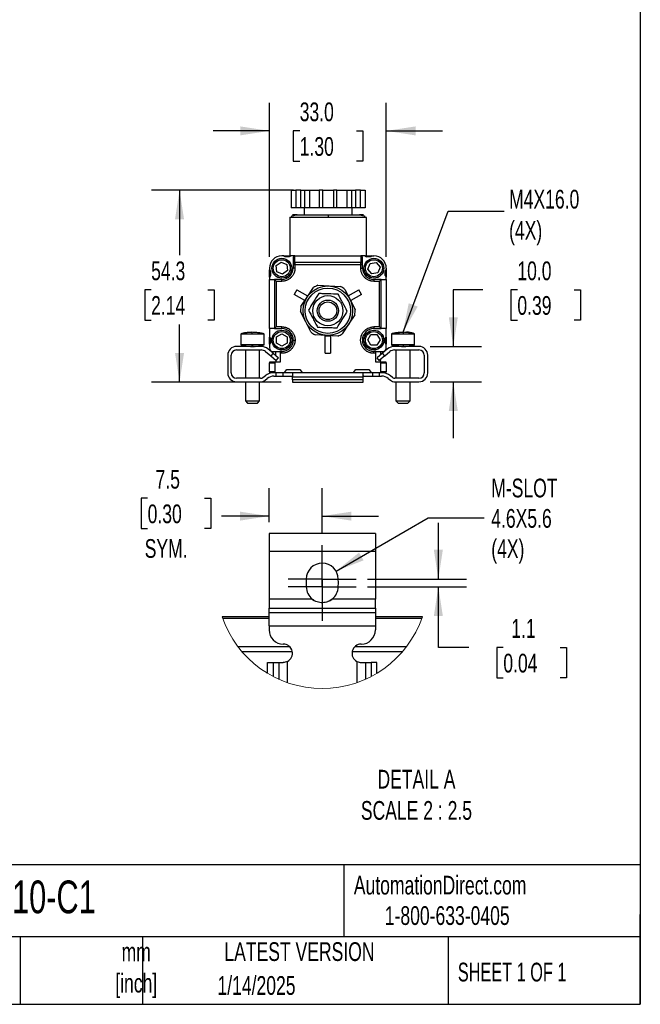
# Model space of a CAD drawing. Header units: millimetres. Extents: x 16 to 683, y 16 to 524.
# Tile 3 of 5: x 507 to 683, y 16 to 294. Entities that reach past the tile are written whole.
import ezdxf

# ---------------------------------------------------------------- set-up
doc = ezdxf.new("R2010")
doc.units = ezdxf.units.MM
doc.header["$LTSCALE"] = 2.5
doc.linetypes.add('CENTERX2', pattern=[20.32, 12.7, -2.54, 2.54, -2.54])
doc.layers.add('CENTER', color=40, linetype='CENTERX2')
doc.layers.add('DIMENSIONS', color=140, linetype='Continuous', lineweight=25)
doc.layers.add('TEXT', color=140, linetype='Continuous', lineweight=25)
doc.styles.add('SLDTEXTSTYLE0', font='TXT', dxfattribs={"width": 0.7})
doc.styles.add('SLDTEXTSTYLE1', font='TXT', dxfattribs={"width": 0.65})
doc.dimstyles.new('SLDDIMSTYLE0', dxfattribs={"dimtxt": 5.39502, "dimasz": 8.255, "dimexe": 0, "dimexo": 0.0625, "dimgap": 1.348755, "dimtad": 0, "dimtih": 1, "dimtoh": 1, "dimrnd": 1e-09, "dimzin": 12, "dimdsep": 46, "dimtxsty": 'SLDTEXTSTYLE0', "dimsah": 1, "dimcen": 0.09, "dimadec": 0, "dimazin": 3, "dimtfac": 1, "dimtofl": 0, "dimtmove": 0, "dimatfit": 3, "dimfxl": 0, "dimfrac": 2, "dimtolj": 1, "dimtzin": 12, "dimarcsym": 0})
doc.dimstyles.new('SLDDIMSTYLE3', dxfattribs={"dimtxt": 5.39502, "dimasz": 8.255, "dimexe": 0, "dimexo": 0.0625, "dimgap": 1.348755, "dimtad": 0, "dimtih": 1, "dimtoh": 1, "dimrnd": 1e-09, "dimzin": 4, "dimdsep": 46, "dimtxsty": 'SLDTEXTSTYLE0', "dimsah": 1, "dimcen": 0.09, "dimadec": 0, "dimazin": 1, "dimtfac": 1, "dimtmove": 0, "dimatfit": 0, "dimfxl": 0, "dimfrac": 2, "dimtolj": 1, "dimtzin": 12, "dimarcsym": 0})
doc.dimstyles.new('SLDDIMSTYLE4', dxfattribs={"dimtxt": 0.18, "dimasz": 8.255, "dimexe": 0, "dimexo": 0.0625, "dimgap": 0, "dimtad": 0, "dimtih": 1, "dimtoh": 1, "dimdec": 0, "dimrnd": 1e-09, "dimzin": 0, "dimdsep": 46, "dimtxsty": 'Standard', "dimsah": 1, "dimcen": 0.09, "dimadec": 0, "dimazin": 0, "dimtfac": 8.255, "dimtdec": 0, "dimtofl": 0, "dimtmove": 0, "dimatfit": 3, "dimfxl": 0, "dimfrac": 2, "dimtolj": 1, "dimtzin": 0, "dimarcsym": 0})
doc.dimstyles.new('SLDDIMSTYLE6', dxfattribs={"dimtxt": 5.39502, "dimasz": 8.255, "dimexe": 0, "dimexo": 0.0625, "dimgap": 1.348755, "dimtad": 0, "dimtih": 1, "dimtoh": 1, "dimlfac": 0.5, "dimrnd": 1e-09, "dimzin": 12, "dimdsep": 46, "dimtxsty": 'SLDTEXTSTYLE0', "dimsah": 1, "dimcen": 0.09, "dimadec": 0, "dimazin": 3, "dimtfac": 1, "dimtmove": 0, "dimatfit": 0, "dimfxl": 0, "dimfrac": 2, "dimtolj": 1, "dimtzin": 12, "dimarcsym": 0})
doc.dimstyles.new('SLDDIMSTYLE7', dxfattribs={"dimtxt": 5.39502, "dimasz": 8.255, "dimexe": 0, "dimexo": 0.0625, "dimgap": 1.348755, "dimtad": 0, "dimtih": 1, "dimtoh": 1, "dimlfac": 0.5, "dimrnd": 1e-09, "dimzin": 12, "dimdsep": 46, "dimtxsty": 'SLDTEXTSTYLE0', "dimsah": 1, "dimcen": 0, "dimadec": 0, "dimazin": 3, "dimtfac": 1, "dimtofl": 0, "dimtmove": 0, "dimatfit": 3, "dimfxl": 0, "dimfrac": 2, "dimtolj": 1, "dimtzin": 12, "dimarcsym": 0})

# ---------------------------------------------------------------- blocks, each defined once
blk = doc.blocks.new('_D_5')
at = {"layer": 'DIMENSIONS'}
for p, q in [((638.18, 217.72), (629.82, 217.72)), ((629.82, 217.72), (629.82, 201.74)), ((647.91, 217.72), (646.1, 217.72)), ((646.1, 217.72), (646.1, 209.14)), ((663.94, 217.72), (665.75, 217.72)), ((665.75, 217.72), (665.75, 209.14)), ((646.1, 209.14), (647.91, 209.14)), ((665.75, 209.14), (663.94, 209.14)), ((623.3, 201.74), (637.76, 201.74)), ((623.3, 191.74), (637.76, 191.74)), ((629.82, 191.74), (629.82, 175.87))]:
    blk.add_line(p, q, dxfattribs=at)
for points in [[(629.82, 201.74), (631.09, 210), (628.55, 210)], [(629.82, 191.74), (628.55, 183.49), (631.09, 183.49)]]:
    blk.add_solid(points, dxfattribs=at)
at = {"layer": 'DIMENSIONS', "char_height": 5.292, "attachment_point": 1, "style": 'SLDTEXTSTYLE0'}
for s, insert in [('10.0', (647.91, 225.75)), ('0.39', (647.91, 215.97))]:
    blk.add_mtext(s, dxfattribs=dict(at, insert=insert))
blk = doc.blocks.new('_D_6')
at = {"layer": 'DIMENSIONS'}
for p, q in [((577.9, 227.02), (577.9, 270.58)), ((610.9, 227.02), (610.9, 270.58)), ((577.9, 262.64), (562.03, 262.64)), ((586.45, 262.64), (584.63, 262.64)), ((584.63, 262.64), (584.63, 254.07)), ((602.48, 262.64), (604.29, 262.64)), ((604.29, 262.64), (604.29, 254.07)), ((610.9, 262.64), (626.78, 262.64)), ((584.63, 254.07), (586.45, 254.07)), ((604.29, 254.07), (602.48, 254.07))]:
    blk.add_line(p, q, dxfattribs=at)
for points in [[(577.9, 262.64), (569.65, 263.91), (569.65, 261.37)], [(610.9, 262.64), (619.16, 261.37), (619.16, 263.91)]]:
    blk.add_solid(points, dxfattribs=at)
at = {"layer": 'DIMENSIONS', "char_height": 5.292, "attachment_point": 1, "style": 'SLDTEXTSTYLE0'}
for s, insert in [('33.0', (586.45, 270.67)), ('1.30', (586.45, 260.89))]:
    blk.add_mtext(s, dxfattribs=dict(at, insert=insert))
blk = doc.blocks.new('_D_7')
at = {"layer": 'DIMENSIONS'}
for p, q in [((584.69, 245.94), (544.58, 245.94)), ((552.52, 245.94), (552.52, 227.5)), ((544.5, 217.72), (542.69, 217.72)), ((542.69, 217.72), (542.69, 209.14)), ((560.53, 217.72), (562.34, 217.72)), ((562.34, 217.72), (562.34, 209.14)), ((542.69, 209.14), (544.5, 209.14)), ((562.34, 209.14), (560.53, 209.14)), ((552.52, 191.67), (552.52, 207.94)), ((581.2, 191.67), (544.58, 191.67))]:
    blk.add_line(p, q, dxfattribs=at)
for points in [[(552.52, 245.94), (551.25, 237.69), (553.79, 237.69)], [(552.52, 191.67), (553.79, 199.93), (551.25, 199.93)]]:
    blk.add_solid(points, dxfattribs=at)
at = {"layer": 'DIMENSIONS', "char_height": 5.292, "attachment_point": 1, "style": 'SLDTEXTSTYLE0'}
for s, insert in [('54.3', (544.5, 225.75)), ('2.14', (544.5, 215.97))]:
    blk.add_mtext(s, dxfattribs=dict(at, insert=insert))
blk = doc.blocks.new('_D_17')
at = {"layer": 'DIMENSIONS'}
for p, q in [((625.6, 136.03), (625.6, 151.91)), ((605.57, 136.03), (633.54, 136.03)), ((605.57, 133.83), (633.54, 133.83)), ((625.6, 116.68), (625.6, 133.83)), ((634.22, 116.68), (625.6, 116.68)), ((643.95, 116.68), (642.14, 116.68)), ((642.14, 116.68), (642.14, 108.1)), ((659.98, 116.68), (661.79, 116.68)), ((661.79, 116.68), (661.79, 108.1)), ((642.14, 108.1), (643.95, 108.1)), ((661.79, 108.1), (659.98, 108.1))]:
    blk.add_line(p, q, dxfattribs=at)
for points in [[(625.6, 136.03), (626.87, 144.29), (624.33, 144.29)], [(625.6, 133.83), (624.33, 125.58), (626.87, 125.58)]]:
    blk.add_solid(points, dxfattribs=at)
at = {"layer": 'DIMENSIONS', "char_height": 5.292, "attachment_point": 1, "style": 'SLDTEXTSTYLE0'}
for s, insert in [('1.1', (646.19, 124.7)), ('0.04', (643.95, 114.92))]:
    blk.add_mtext(s, dxfattribs=dict(at, insert=insert))
blk = doc.blocks.new('_D_18')
at = {"layer": 'DIMENSIONS'}
for p, q in [((596.71, 138.28), (622.68, 153.28)), ((622.68, 153.28), (638.56, 153.28))]:
    blk.add_line(p, q, dxfattribs=at)
blk.add_solid([(596.71, 138.28), (604.49, 141.31), (603.22, 143.51)], dxfattribs=at)
at = {"layer": 'DIMENSIONS', "char_height": 5.292, "attachment_point": 1, "style": 'SLDTEXTSTYLE0'}
for s, insert in [('M-SLOT', (640.54, 164.39)), ('4.6X5.6', (640.54, 155.81)), ('(4X)', (640.54, 147.24))]:
    blk.add_mtext(s, dxfattribs=dict(at, insert=insert))
blk = doc.blocks.new('_D_19')
at = {"layer": 'DIMENSIONS'}
for p, q in [((577.81, 152.11), (577.81, 161.73)), ((592.81, 148.79), (592.81, 161.73)), ((543.51, 158.84), (541.69, 158.84)), ((541.69, 158.84), (541.69, 150.27)), ((559.54, 158.84), (561.35, 158.84)), ((561.35, 158.84), (561.35, 150.27)), ((577.81, 153.8), (564.37, 153.8)), ((592.81, 153.8), (608.69, 153.8)), ((541.69, 150.27), (543.51, 150.27)), ((561.35, 150.27), (559.54, 150.27))]:
    blk.add_line(p, q, dxfattribs=at)
for points in [[(577.81, 153.8), (569.56, 155.07), (569.56, 152.53)], [(592.81, 153.8), (601.07, 152.53), (601.07, 155.07)]]:
    blk.add_solid(points, dxfattribs=at)
at = {"layer": 'DIMENSIONS', "char_height": 5.292, "attachment_point": 1, "style": 'SLDTEXTSTYLE0'}
for s, insert in [('7.5', (545.75, 166.87)), ('0.30', (543.51, 157.09)), ('SYM.', (542.68, 147.31))]:
    blk.add_mtext(s, dxfattribs=dict(at, insert=insert))
blk = doc.blocks.new('SW_CENTERMARKSYMBOL_8')
at = {"layer": 'CENTER', "color": 0}
for p, q in [((0, 5.08), (0, 9.58)), ((0, 0), (0, 5.08)), ((-5.08, 0), (-9.58, 0)), ((0, 0), (-5.08, 0)), ((0, 0), (0, -5.08)), ((0, 0), (5.08, 0)), ((5.08, 0), (9.58, 0)), ((0, -5.08), (0, -9.58))]:
    blk.add_line(p, q, dxfattribs=at)
blk = doc.blocks.new('SW_CENTERMARKSYMBOL_9')
at = {"layer": 'CENTER', "color": 0}
for p, q in [((0, 5.08), (0, 9.58)), ((0, 0), (0, 5.08)), ((-5.08, 0), (-9.58, 0)), ((0, 0), (-5.08, 0)), ((0, 0), (0, -5.08)), ((0, 0), (5.08, 0)), ((5.08, 0), (9.58, 0)), ((0, -5.08), (0, -9.58))]:
    blk.add_line(p, q, dxfattribs=at)

msp = doc.modelspace()

# ---------------------------------------------------------------- linework, layer by layer
for p, q in [((583.997, 245.94), (583.997, 240.94)), ((583.997, 245.94), (585.368, 245.94)), ((585.368, 245.94), (585.368, 240.94)), ((586.734, 245.94), (585.368, 245.94)), ((586.734, 240.94), (586.734, 245.94)), ((586.734, 245.94), (587.868, 245.94)), ((587.868, 240.94), (587.868, 245.94)), ((587.868, 245.94), (589.24, 245.94)), ((589.24, 245.94), (589.24, 240.94)), ((589.24, 245.94), (591.982, 245.94)), ((591.982, 245.94), (591.982, 240.94)), ((592.982, 245.94), (591.982, 245.94)), ((592.982, 240.94), (592.982, 245.94)), ((592.982, 245.94), (595.982, 245.94)), ((595.982, 245.94), (595.982, 240.94)), ((596.982, 245.94), (595.982, 245.94)), ((596.982, 240.94), (596.982, 245.94)), ((596.982, 245.94), (599.724, 245.94)), ((599.724, 245.94), (599.724, 240.94)), ((599.724, 245.94), (601.095, 245.94)), ((601.095, 245.94), (601.095, 240.94)), ((601.095, 245.94), (602.229, 245.94)), ((602.229, 245.94), (602.229, 240.94)), ((603.595, 245.94), (602.229, 245.94)), ((603.595, 240.94), (603.595, 245.94)), ((603.595, 245.94), (604.967, 245.94)), ((604.967, 245.94), (604.967, 240.94)), ((585.368, 240.94), (583.997, 240.94)), ((586.734, 240.94), (585.368, 240.94)), ((587.868, 240.94), (586.734, 240.94)), ((587.682, 240.94), (587.682, 238.94)), ((589.24, 240.94), (587.868, 240.94)), ((591.982, 240.94), (589.24, 240.94)), ((592.982, 240.94), (591.982, 240.94)), ((595.982, 240.94), (592.982, 240.94)), ((596.982, 240.94), (595.982, 240.94)), ((599.724, 240.94), (596.982, 240.94)), ((601.095, 240.94), (599.724, 240.94)), ((602.229, 240.94), (601.095, 240.94)), ((601.282, 238.94), (601.282, 240.94)), ((603.595, 240.94), (602.229, 240.94)), ((604.967, 240.94), (603.595, 240.94)), ((583.734, 238.22), (583.632, 238.14)), ((583.632, 238.14), (583.632, 227.34)), ((594.482, 238.14), (583.632, 238.14)), ((605.332, 238.14), (594.482, 238.14)), ((605.332, 238.14), (605.241, 238.212)), ((605.332, 227.34), (605.332, 238.14)), ((579.794, 224.571), (581.192, 225.593)), ((581.192, 225.593), (582.777, 224.894)), ((581.902, 227.34), (581.402, 227.34)), ((582.302, 227.04), (581.902, 227.34)), ((581.902, 227.34), (583.902, 227.34)), ((583.563, 227.086), (582.24, 227.086)), ((583.502, 227.04), (582.302, 227.04)), ((583.902, 227.34), (583.502, 227.04)), ((585.102, 227.34), (583.902, 227.34)), ((584.602, 226.833), (584.602, 224.93)), ((585.102, 225.424), (585.102, 227.34)), ((585.102, 227.34), (603.702, 227.34)), ((585.102, 225.424), (585.102, 224.832)), ((603.702, 225.424), (585.102, 225.424)), ((603.702, 227.34), (603.702, 225.424)), ((604.902, 227.34), (603.702, 227.34)), ((603.702, 224.832), (603.702, 225.424)), ((604.202, 224.93), (604.202, 226.833)), ((604.902, 227.34), (605.302, 227.04)), ((604.902, 227.34), (606.902, 227.34)), ((606.563, 227.086), (605.24, 227.086)), ((606.502, 227.04), (605.302, 227.04)), ((606.341, 225.21), (608.052, 225.482)), ((606.902, 227.34), (606.502, 227.04)), ((606.902, 227.34), (607.402, 227.34)), ((608.052, 225.482), (609.142, 224.136)), ((577.902, 223.84), (577.902, 223.34)), ((577.902, 223.34), (578.202, 222.94)), ((577.902, 221.34), (577.902, 223.34)), ((578.156, 223.001), (578.156, 221.679)), ((578.202, 222.94), (578.202, 221.74)), ((579.981, 222.849), (579.794, 224.571)), ((581.566, 222.149), (579.981, 222.849)), ((582.963, 223.172), (581.566, 222.149)), ((582.777, 224.894), (582.963, 223.172)), ((584.602, 224.832), (584.602, 223.84)), ((585.102, 224.832), (584.602, 224.832)), ((585.102, 223.84), (584.602, 223.84)), ((585.102, 224.832), (585.102, 223.84)), ((603.702, 224.832), (585.102, 224.832)), ((603.702, 223.84), (603.702, 224.832)), ((604.202, 224.832), (603.702, 224.832)), ((603.702, 223.84), (604.202, 223.84)), ((604.202, 223.84), (604.202, 224.832)), ((605.721, 223.593), (606.341, 225.21)), ((606.812, 222.247), (605.721, 223.593)), ((609.142, 224.136), (608.522, 222.519)), ((610.602, 222.94), (610.902, 223.34)), ((610.602, 221.74), (610.602, 222.94)), ((610.648, 221.679), (610.648, 223.001)), ((610.902, 223.84), (610.902, 223.34)), ((610.902, 223.34), (610.902, 221.34)), ((578.202, 221.74), (577.902, 221.34)), ((577.902, 221.34), (577.902, 220.64)), ((577.902, 206.779), (577.902, 220.64)), ((577.902, 220.64), (579.339, 220.64)), ((581.402, 220.64), (579.339, 220.64)), ((579.347, 220.636), (579.843, 220.14)), ((579.347, 220.636), (579.347, 206.783)), ((579.843, 220.14), (579.843, 207.279)), ((579.843, 220.14), (581.402, 220.14)), ((581.402, 220.14), (581.402, 220.64)), ((608.522, 222.519), (606.812, 222.247)), ((607.402, 220.64), (607.402, 220.14)), ((609.464, 220.64), (607.402, 220.64)), ((607.402, 220.14), (608.96, 220.14)), ((608.96, 220.14), (609.456, 220.636)), ((608.96, 207.279), (608.96, 220.14)), ((609.456, 206.783), (609.456, 220.636)), ((609.464, 220.64), (610.902, 220.64)), ((610.602, 221.74), (610.902, 221.34)), ((610.902, 220.64), (610.902, 221.34)), ((610.902, 220.64), (610.902, 206.779)), ((585.683, 217.74), (584.933, 216.441)), ((585.683, 217.74), (588.628, 216.039)), ((588.554, 215.688), (590.318, 218.368)), ((591.608, 219.015), (594.81, 218.828)), ((594.81, 218.828), (598.013, 218.641)), ((599.219, 217.847), (600.658, 214.98)), ((600.175, 216.039), (603.12, 217.74)), ((603.87, 216.441), (603.12, 217.74)), ((587.878, 214.74), (584.933, 216.441)), ((586.791, 213.008), (588.554, 215.688)), ((588.628, 216.039), (587.878, 214.74)), ((600.925, 214.74), (600.175, 216.039)), ((600.658, 214.98), (602.097, 212.113)), ((603.87, 216.441), (600.925, 214.74)), ((588.145, 208.7), (586.707, 211.567)), ((589.584, 205.833), (588.145, 208.7)), ((602.013, 210.672), (600.249, 207.992)), ((579.339, 206.779), (577.902, 206.779)), ((577.902, 206.779), (577.902, 204.34)), ((579.339, 206.779), (581.402, 206.779)), ((579.843, 207.279), (579.347, 206.783)), ((581.402, 207.279), (579.843, 207.279)), ((581.402, 206.779), (581.402, 207.279)), ((600.249, 207.992), (598.486, 205.312)), ((608.96, 207.279), (607.402, 207.279)), ((607.402, 207.279), (607.402, 206.779)), ((607.402, 206.779), (609.464, 206.779)), ((609.456, 206.783), (608.96, 207.279)), ((610.902, 206.779), (609.464, 206.779)), ((610.902, 204.34), (610.902, 206.779)), ((569.871, 205.24), (569.871, 202.24)), ((569.873, 205.24), (569.871, 205.24)), ((572.897, 205.24), (569.873, 205.24)), ((576.352, 205.24), (572.897, 205.24)), ((576.371, 205.24), (576.323, 205.278)), ((576.371, 205.24), (576.346, 205.261)), ((576.371, 205.24), (576.352, 205.24)), ((576.371, 202.24), (576.371, 205.24)), ((577.902, 204.34), (578.202, 203.94)), ((577.902, 202.34), (577.902, 204.34)), ((578.156, 204.001), (578.156, 202.679)), ((578.202, 203.94), (578.202, 202.74)), ((579.881, 204.438), (581.381, 205.306)), ((579.883, 202.706), (579.881, 204.438)), ((581.381, 205.306), (582.881, 204.441)), ((582.881, 204.441), (582.883, 202.709)), ((593.993, 204.852), (590.791, 205.039)), ((593.652, 199.84), (593.652, 204.741)), ((593.652, 204.741), (595.152, 204.741)), ((597.195, 204.665), (593.993, 204.852)), ((595.152, 204.741), (595.152, 199.84)), ((605.67, 203.579), (606.536, 205.079)), ((606.536, 202.079), (605.67, 203.579)), ((606.536, 205.079), (608.268, 205.079)), ((608.268, 205.079), (609.134, 203.579)), ((609.134, 203.579), (608.268, 202.079)), ((610.602, 203.94), (610.902, 204.34)), ((610.602, 202.74), (610.602, 203.94)), ((610.648, 202.679), (610.648, 204.001)), ((610.902, 204.34), (610.902, 202.34)), ((612.371, 205.24), (612.371, 202.24)), ((615.621, 205.24), (612.371, 205.24)), ((618.871, 205.24), (615.621, 205.24)), ((617.172, 205.74), (616.577, 205.74)), ((618.871, 202.24), (618.871, 205.24)), ((575.53, 201.74), (568.621, 201.74)), ((568.621, 200.74), (575.53, 200.74)), ((569.873, 202.24), (569.871, 202.24)), ((572.897, 202.24), (569.873, 202.24)), ((571.121, 200.74), (571.121, 192.74)), ((576.352, 202.24), (572.897, 202.24)), ((573.121, 201.74), (573.586, 201.76)), ((575.121, 192.74), (575.121, 200.74)), ((576.323, 202.202), (576.371, 202.24)), ((576.371, 202.24), (576.352, 202.24)), ((578.92, 199.812), (577.458, 201.038)), ((578.202, 202.74), (577.902, 202.34)), ((577.902, 202.34), (577.902, 201.34)), ((578.902, 200.34), (580.902, 200.34)), ((579.682, 199.172), (579.682, 200.34)), ((581.384, 201.842), (579.883, 202.706)), ((580.902, 200.34), (580.902, 200.301)), ((580.902, 200.301), (580.902, 199.801)), ((581.402, 200.301), (580.902, 200.301)), ((582.883, 202.709), (581.384, 201.842)), ((581.402, 199.801), (581.402, 200.301)), ((608.268, 202.079), (606.536, 202.079)), ((607.402, 199.801), (607.402, 200.301)), ((607.902, 200.301), (607.402, 200.301)), ((607.902, 200.34), (609.902, 200.34)), ((607.902, 200.301), (607.902, 200.34)), ((607.902, 199.801), (607.902, 200.301)), ((609.282, 200.34), (609.282, 199.357)), ((611.285, 201.038), (609.823, 199.812)), ((610.902, 202.34), (610.602, 202.74)), ((610.902, 201.34), (610.902, 202.34)), ((615.621, 202.24), (612.371, 202.24)), ((620.121, 201.74), (613.213, 201.74)), ((613.213, 200.74), (620.121, 200.74)), ((613.621, 200.74), (613.621, 192.74)), ((618.871, 202.24), (615.621, 202.24)), ((617.621, 192.74), (617.621, 200.74)), ((566.121, 199.24), (566.121, 194.24)), ((567.121, 194.24), (567.121, 199.24)), ((576.815, 200.272), (578.277, 199.046)), ((578.92, 199.812), (578.277, 199.046)), ((578.277, 199.046), (579.809, 197.76)), ((578.92, 199.812), (580.452, 198.526)), ((579.682, 197.84), (579.682, 197.867)), ((579.809, 197.76), (580.452, 198.526)), ((580.902, 199.801), (580.902, 197.34)), ((581.402, 199.801), (580.902, 199.801)), ((593.652, 199.84), (595.152, 199.84)), ((607.902, 199.801), (607.402, 199.801)), ((607.902, 197.34), (607.902, 199.801)), ((609.823, 199.812), (608.291, 198.526)), ((608.934, 197.76), (608.291, 198.526)), ((610.466, 199.046), (608.934, 197.76)), ((609.282, 198.052), (609.282, 197.84)), ((610.466, 199.046), (609.823, 199.812)), ((610.466, 199.046), (611.928, 200.272)), ((621.621, 199.24), (621.621, 194.24)), ((622.621, 194.24), (622.621, 199.24)), ((577.902, 197.14), (579.402, 197.14)), ((577.902, 194.54), (577.902, 197.14)), ((579.603, 197.34), (578.102, 197.34)), ((579.402, 197.14), (579.402, 194.54)), ((580.902, 197.34), (579.603, 197.34)), ((582.152, 194.34), (582.827, 195.24)), ((582.827, 195.24), (586.477, 195.24)), ((586.477, 195.24), (587.152, 194.34)), ((601.652, 194.34), (602.327, 195.24)), ((602.327, 195.24), (605.977, 195.24)), ((605.977, 195.24), (606.652, 194.34)), ((609.2, 197.34), (607.902, 197.34)), ((610.702, 197.34), (609.2, 197.34)), ((609.402, 194.54), (609.402, 197.14)), ((609.402, 197.14), (610.902, 197.14)), ((610.902, 197.14), (610.902, 194.54)), ((575.42, 192.74), (568.621, 192.74)), ((576.045, 192.959), (576.675, 193.464)), ((576.669, 192.178), (577.3, 192.683)), ((579.402, 194.54), (577.902, 194.54)), ((578.102, 194.34), (579.603, 194.34)), ((579.174, 193.34), (579.771, 193.34)), ((579.603, 194.34), (582.152, 194.34)), ((579.771, 193.34), (579.771, 194.34)), ((579.771, 193.34), (581.771, 193.34)), ((581.771, 193.34), (581.771, 194.34)), ((581.771, 193.34), (584.225, 193.34)), ((582.152, 194.34), (584.058, 194.34)), ((584.058, 194.34), (587.152, 194.34)), ((584.371, 194.218), (584.371, 193.169)), ((584.371, 192.283), (584.371, 193.169)), ((584.371, 193.169), (604.371, 193.169)), ((584.371, 192.283), (584.371, 191.673)), ((604.371, 192.283), (584.371, 192.283)), ((587.152, 194.34), (601.652, 194.34)), ((601.652, 194.34), (604.685, 194.34)), ((604.371, 193.169), (604.371, 194.218)), ((604.371, 192.283), (604.371, 193.169)), ((604.371, 191.673), (604.371, 192.283)), ((604.518, 193.34), (606.971, 193.34)), ((604.685, 194.34), (606.652, 194.34)), ((606.652, 194.34), (609.2, 194.34)), ((606.971, 194.34), (606.971, 193.34)), ((606.971, 193.34), (608.971, 193.34)), ((608.971, 193.34), (608.971, 194.34)), ((608.971, 193.34), (609.569, 193.34)), ((609.2, 194.34), (610.702, 194.34)), ((610.902, 194.54), (609.402, 194.54)), ((611.443, 192.683), (612.074, 192.178)), ((612.698, 192.959), (612.068, 193.464)), ((620.121, 192.74), (613.323, 192.74)), ((568.621, 191.74), (575.42, 191.74)), ((571.121, 191.74), (571.121, 186.34)), ((575.121, 186.34), (575.121, 191.74)), ((584.371, 191.673), (604.371, 191.673)), ((613.323, 191.74), (620.121, 191.74)), ((613.621, 191.74), (613.621, 186.34)), ((617.621, 186.34), (617.621, 191.74)), ((571.121, 186.34), (571.721, 185.74)), ((571.121, 186.34), (572.983, 186.34)), ((571.721, 185.74), (573.025, 185.74)), ((572.983, 186.34), (575.121, 186.34)), ((573.025, 185.74), (574.521, 185.74)), ((574.521, 185.74), (575.121, 186.34)), ((613.621, 186.34), (614.221, 185.74)), ((613.621, 186.34), (615.621, 186.34)), ((614.221, 185.74), (615.621, 185.74)), ((615.621, 186.34), (617.621, 186.34)), ((615.621, 185.74), (617.021, 185.74)), ((617.021, 185.74), (617.621, 186.34)), ((607.812, 148.934), (577.812, 148.934)), ((577.812, 148.934), (577.812, 143.934)), ((607.812, 148.934), (607.812, 143.934)), ((577.812, 143.934), (607.812, 143.934)), ((577.812, 143.934), (577.812, 130.337)), ((607.812, 143.934), (607.812, 130.337)), ((588.312, 136.034), (588.312, 135.695)), ((588.312, 134.174), (588.312, 133.834)), ((597.312, 135.695), (597.312, 136.034)), ((597.312, 133.834), (597.312, 134.174)), ((589.98, 130.337), (577.812, 130.337)), ((577.812, 130.337), (577.812, 127.839)), ((590.566, 129.914), (589.766, 130.381)), ((607.812, 130.337), (595.644, 130.337)), ((607.812, 127.839), (607.812, 130.337)), ((577.812, 125.374), (564.536, 125.374)), ((577.812, 127.839), (607.812, 127.839)), ((577.812, 126.578), (577.812, 127.839)), ((577.812, 126.578), (607.812, 126.578)), ((577.812, 122.83), (577.812, 126.578)), ((607.812, 127.839), (607.812, 126.578)), ((607.812, 126.578), (607.812, 122.83)), ((621.088, 125.374), (607.812, 125.374)), ((564.675, 124.974), (577.812, 124.974)), ((577.812, 122.83), (607.812, 122.83)), ((577.812, 122.83), (577.812, 121.634)), ((607.812, 124.974), (620.949, 124.974)), ((607.812, 122.83), (607.812, 121.634)), ((583.649, 116.874), (569.048, 116.874)), ((616.576, 116.874), (601.975, 116.874)), ((570.137, 115.524), (584.366, 115.524)), ((601.259, 115.524), (615.487, 115.524)), ((577.385, 109.382), (577.385, 112.434)), ((577.385, 112.434), (578.97, 112.434)), ((578.97, 112.434), (578.97, 108.489)), ((578.97, 112.434), (580.635, 112.434)), ((580.635, 107.683), (580.635, 112.434)), ((580.635, 112.434), (581.812, 112.434)), ((583.012, 106.74), (583.012, 112.728)), ((602.612, 112.728), (602.612, 106.74)), ((603.812, 112.434), (604.99, 112.434)), ((604.99, 112.434), (604.99, 107.683)), ((604.99, 112.434), (606.654, 112.434)), ((606.654, 112.434), (606.654, 108.489)), ((608.239, 112.434), (606.654, 112.434)), ((608.239, 109.382), (608.239, 112.434))]:
    msp.add_line(p, q)
for centre, radius in [((581.402, 223.84), 2.8), ((581.402, 223.84), 2.4), ((607.402, 223.84), 2.8), ((607.402, 223.84), 2.4), ((594.402, 211.84), 7), ((594.402, 211.84), 6.4), ((594.402, 211.84), 4.25), ((594.402, 211.84), 3), ((594.402, 211.84), 2.5), ((581.402, 203.54), 2.8), ((581.402, 203.54), 2.4), ((607.402, 203.54), 2.8), ((607.402, 203.54), 2.4)]:
    msp.add_circle(centre, radius)
for centre, radius, start, end in [((581.402, 223.84), 3.5, 90, 180), ((585.098, 224.927), 0.497, 89.61024, 179.60486), ((603.705, 224.927), 0.497, 0.39514, 90.38976), ((607.402, 223.84), 3.5, 360, 90), ((581.402, 223.84), 3.2, 270, 360), ((607.402, 223.84), 3.2, 180, 270), ((594.402, 211.84), 7.7, 111.27246, 122.03251), ((594.402, 211.84), 7.7, 51.27246, 62.03251), ((594.402, 211.84), 7.7, 171.27246, 182.03251), ((594.402, 211.84), 7.7, 351.27246, 2.03251), ((581.402, 203.54), 3.239, 360, 90), ((607.402, 203.54), 3.239, 90, 270), ((581.402, 203.54), 3.239, 270, 360), ((594.402, 211.84), 7.7, 231.27246, 242.03251), ((594.402, 211.84), 7.7, 291.27246, 302.03251), ((568.621, 199.24), 2.5, 90, 180), ((568.621, 199.24), 1.5, 90, 180), ((575.53, 198.74), 3, 50, 90), ((575.53, 198.74), 2, 50, 90), ((578.902, 201.34), 1, 180, 270), ((609.902, 201.34), 1, 270, 360), ((613.213, 198.74), 3, 90, 130), ((613.213, 198.74), 2, 90, 130), ((620.121, 199.24), 2.5, 360, 90), ((620.121, 199.24), 1.5, 0, 90), ((581.682, 197.84), 2, 180, 194.47672), ((607.282, 197.84), 2, 345.4811, 0), ((578.102, 197.14), 0.2, 90, 180), ((610.702, 197.14), 0.2, 0, 90), ((568.621, 194.24), 2.5, 180, 270), ((568.621, 194.24), 1.5, 180, 270), ((575.42, 193.74), 1, 270, 308.65981), ((575.42, 193.74), 2, 270, 308.65981), ((579.174, 190.34), 4, 90, 128.65981), ((579.174, 190.34), 3, 90, 128.65981), ((578.102, 194.54), 0.2, 180, 270), ((609.569, 190.34), 4, 51.34019, 90), ((609.569, 190.34), 3, 51.34019, 90), ((610.702, 194.54), 0.2, 270, 360), ((613.323, 193.74), 2, 231.34019, 270), ((613.323, 193.74), 1, 231.34019, 270), ((620.121, 194.24), 1.5, 270, 360), ((620.121, 194.24), 2.5, 270, 0), ((592.812, 136.034), 4.5, 0.00005, 179.99995), ((592.812, 134.934), 4.564, 170.40579, 189.59421), ((592.812, 133.834), 4.5, 179.99991, 230.99509), ((592.812, 133.834), 4.5, 309.00705, 359.99954), ((592.812, 134.934), 4.564, 350.40579, 9.59421), ((581.812, 121.634), 4, 180.00036, 269.99974), ((603.812, 121.634), 4, 270.00026, 359.99964), ((581.812, 115.034), 2.6, 297.49592, 89.99988), ((603.812, 115.034), 2.6, 90.00012, 242.50408)]:
    msp.add_arc(centre, radius, start, end)
at = {"color": 7, "linetype": 'Continuous', "lineweight": 18}
msp.add_arc((592.812, 134.934), 29.848, 198.68113, 341.31887, dxfattribs=at)
for centre, major_axis, ratio, start_param, end_param in [((585.102, 226.833), (0, -0.507), 0.9863939, 3.1415927, 4.712389), ((603.702, 226.833), (0, 0.507), 0.9863939, 4.712389, 6.2831853), ((579.339, 220.14), (0, 0.5), 0.125, 6.1588303, 6.2831853), ((609.464, 220.14), (0, 0.5), 0.125, 0, 0.124355), ((579.339, 207.279), (0, 0.5), 0.125, 3.1415927, 3.2659476), ((609.464, 207.279), (0, 0.5), 0.125, 3.0172377, 3.1415927), ((579.603, 197.14), (-0.202, 0), 0.9922779, 4.712389, 6.2831853), ((609.2, 197.14), (-0.202, 0), 0.9922779, 3.1415927, 4.712389), ((579.603, 194.54), (0.202, 0), 0.9922779, 3.1415927, 4.712389), ((609.2, 194.54), (-0.202, 0), 0.9922779, 1.5707963, 3.1415927)]:
    msp.add_ellipse(centre, major_axis=major_axis, ratio=ratio, start_param=start_param, end_param=end_param)
for points, knots in [([(585.373, 238.901), (585.377, 238.899), (585.382, 238.896), (585.382, 238.889), (585.378, 238.883), (585.371, 238.878), (585.364, 238.874), (585.356, 238.869), (585.342, 238.863), (585.314, 238.852), (585.227, 238.824), (585.077, 238.784), (584.783, 238.706), (584.415, 238.598), (584.077, 238.499), (584.018, 238.446), (584.008, 238.437)], [0, 0, 0, 0, 0.0216281, 0.0310631, 0.038601, 0.0446484, 0.0473329, 0.0499342, 0.0553498, 0.0617624, 0.0792436, 0.1552536, 0.2775052, 0.559306, 0.929001, 1, 1, 1, 1]), ([(585.694, 238.94), (585.309, 238.94), (584.426, 238.94), (584.318, 238.94), (585.224, 238.94), (587.157, 238.94), (589.074, 238.94), (590.032, 238.94)], [0, 0, 0, 0, 0.1613706, 0.3710279, 0.5806853, 0.7903426, 1, 1, 1, 1]), ([(590.032, 238.94), (590.118, 238.94), (590.291, 238.94), (590.555, 238.94), (590.822, 238.94), (591.182, 238.94), (591.638, 238.94), (592.196, 238.94), (592.761, 238.94), (593.331, 238.94), (593.906, 238.94), (594.29, 238.94), (594.482, 238.94)], [0, 0, 0, 0, 0.0625081, 0.1249797, 0.1874663, 0.2500192, 0.3749562, 0.5000127, 0.6249498, 0.7500063, 0.8749733, 1, 1, 1, 1]), ([(594.482, 238.94), (594.482, 238.94), (594.482, 238.923), (594.482, 238.845), (594.482, 238.784), (594.482, 238.628), (594.482, 238.533), (594.482, 238.336), (594.482, 238.234), (594.482, 238.14)], [0, 0, 0, 0, 0.25, 0.25, 0.5, 0.5, 0.75, 0.75, 1, 1, 1, 1]), ([(594.482, 238.94), (595.605, 238.94), (597.852, 238.94), (600.848, 238.94), (603.128, 238.94), (604.469, 238.94), (604.607, 238.94), (604.142, 238.94), (603.391, 238.94), (603.299, 238.94)], [0, 0, 0, 0, 0.1628442, 0.3256885, 0.4885327, 0.651377, 0.8142212, 0.9770654, 1, 1, 1, 1]), ([(604.966, 238.429), (604.954, 238.44), (604.894, 238.496), (604.552, 238.597), (604.153, 238.716), (603.859, 238.789), (603.692, 238.838), (603.65, 238.852), (603.622, 238.863), (603.608, 238.869), (603.6, 238.874), (603.592, 238.878), (603.586, 238.883), (603.583, 238.888), (603.583, 238.89), (603.583, 238.891)], [0, 0, 0, 0, 0.09514712, 0.46564562, 0.74805887, 0.92178354, 0.94663559, 0.96415478, 0.97058125, 0.97600862, 0.97861557, 0.98130592, 0.9873665, 0.99492079, 1, 1, 1, 1]), ([(585.102, 223.84), (585.101, 223.773), (585.099, 223.64), (585.082, 223.441), (585.056, 223.244), (585.019, 223.049), (584.971, 222.857), (584.912, 222.666), (584.824, 222.423), (584.693, 222.135), (584.503, 221.81), (584.279, 221.503), (584.023, 221.219), (583.739, 220.963), (583.432, 220.739), (583.107, 220.549), (582.773, 220.397), (582.435, 220.281), (582.096, 220.2), (581.751, 220.149), (581.518, 220.143), (581.402, 220.14)], [0, 0, 0, 0, 0.034521, 0.0687986, 0.1029323, 0.1370227, 0.1711708, 0.2054771, 0.2400408, 0.3042642, 0.3686659, 0.4342545, 0.5000278, 0.5656151, 0.6313898, 0.6956092, 0.7600149, 0.8202466, 0.879961, 0.9396987, 1, 1, 1, 1]), ([(584.602, 224.93), (584.602, 224.927), (584.602, 224.915), (584.602, 224.878), (584.602, 224.853), (584.602, 224.832)], [0, 0, 0, 0, 0.5, 0.5, 1, 1, 1, 1]), ([(607.402, 220.14), (607.335, 220.141), (607.202, 220.143), (607.003, 220.16), (606.806, 220.186), (606.611, 220.223), (606.418, 220.271), (606.227, 220.329), (605.985, 220.418), (605.697, 220.549), (605.372, 220.739), (605.065, 220.963), (604.781, 221.219), (604.525, 221.503), (604.301, 221.809), (604.111, 222.135), (603.959, 222.468), (603.843, 222.807), (603.762, 223.145), (603.711, 223.491), (603.705, 223.723), (603.702, 223.84)], [0, 0, 0, 0, 0.034521, 0.0687986, 0.1029323, 0.1370227, 0.1711708, 0.2054771, 0.2400408, 0.3042642, 0.3686659, 0.4342545, 0.5000278, 0.5656151, 0.6313898, 0.6956092, 0.7600149, 0.8202466, 0.879961, 0.9396987, 1, 1, 1, 1]), ([(604.202, 224.832), (604.202, 224.853), (604.202, 224.878), (604.202, 224.915), (604.202, 224.927), (604.202, 224.93)], [0, 0, 0, 0, 0.5, 0.5, 1, 1, 1, 1]), ([(591.82, 216.679), (591.347, 215.919), (590.866, 215.148), (590.249, 214.158), (590.126, 213.959), (589.881, 213.566), (589.759, 213.371), (589.396, 212.788), (589.157, 212.405), (588.92, 212.024)], [0, 0, 0, 0, 0.5, 0.5, 0.625, 0.625, 0.75, 0.75, 1, 1, 1, 1]), ([(597.302, 216.495), (596.407, 216.525), (595.498, 216.556), (594.333, 216.595), (594.099, 216.603), (593.636, 216.618), (593.406, 216.626), (592.72, 216.649), (592.268, 216.664), (591.82, 216.679)], [0, 0, 0, 0, 0.5, 0.5, 0.625, 0.625, 0.75, 0.75, 1, 1, 1, 1]), ([(599.883, 211.656), (599.462, 212.446), (599.034, 213.248), (598.485, 214.277), (598.375, 214.484), (598.157, 214.892), (598.049, 215.095), (597.726, 215.701), (597.513, 216.1), (597.302, 216.495)], [0, 0, 0, 0, 0.5, 0.5, 0.625, 0.625, 0.75, 0.75, 1, 1, 1, 1]), ([(588.92, 212.024), (589.341, 211.234), (589.769, 210.432), (590.318, 209.403), (590.428, 209.197), (590.646, 208.788), (590.755, 208.585), (591.078, 207.979), (591.29, 207.58), (591.501, 207.185)], [0, 0, 0, 0, 0.5, 0.5, 0.625, 0.625, 0.75, 0.75, 1, 1, 1, 1]), ([(596.983, 207.001), (597.457, 207.761), (597.937, 208.532), (598.554, 209.522), (598.678, 209.721), (598.923, 210.114), (599.044, 210.309), (599.407, 210.892), (599.646, 211.276), (599.883, 211.656)], [0, 0, 0, 0, 0.5, 0.5, 0.625, 0.625, 0.75, 0.75, 1, 1, 1, 1]), ([(581.402, 207.279), (581.469, 207.278), (581.604, 207.276), (581.805, 207.259), (582.004, 207.232), (582.201, 207.195), (582.395, 207.147), (582.588, 207.088), (582.833, 206.998), (583.124, 206.866), (583.453, 206.674), (583.763, 206.447), (584.05, 206.189), (584.309, 205.902), (584.535, 205.592), (584.727, 205.263), (584.88, 204.926), (584.998, 204.584), (585.08, 204.242), (585.131, 203.893), (585.137, 203.658), (585.14, 203.54)], [0, 0, 0, 0, 0.0345212, 0.068799, 0.1029328, 0.1370231, 0.1711712, 0.2054773, 0.2400408, 0.3042652, 0.3686659, 0.4342555, 0.5000279, 0.5656161, 0.6313898, 0.6956101, 0.7600149, 0.820247, 0.8799615, 0.9396991, 1, 1, 1, 1]), ([(591.501, 207.185), (592.397, 207.155), (593.305, 207.124), (594.47, 207.085), (594.704, 207.077), (595.167, 207.062), (595.397, 207.054), (596.083, 207.031), (596.535, 207.016), (596.983, 207.001)], [0, 0, 0, 0, 0.5, 0.5, 0.625, 0.625, 0.75, 0.75, 1, 1, 1, 1]), ([(607.402, 199.801), (607.343, 199.802), (607.225, 199.804), (607.048, 199.817), (606.873, 199.837), (606.699, 199.866), (606.526, 199.904), (606.195, 199.992), (605.72, 200.177), (605.115, 200.552), (604.548, 201.079), (604.064, 201.779), (603.739, 202.619), (603.624, 203.54), (603.739, 204.461), (604.064, 205.301), (604.548, 206.002), (605.115, 206.527), (605.72, 206.903), (606.25, 207.11), (606.697, 207.217), (607.048, 207.269), (607.284, 207.276), (607.402, 207.279)], [0, 0, 0, 0, 0.01512583, 0.03018809, 0.04522058, 0.06025727, 0.07533214, 0.09047889, 0.14771065, 0.20502147, 0.2717772, 0.34418395, 0.42091723, 0.50001209, 0.57910695, 0.65584024, 0.72824699, 0.79500271, 0.85222489, 0.90954535, 0.93972072, 0.96978139, 1, 1, 1, 1]), ([(572.931, 205.74), (572.665, 205.732), (572.234, 205.72), (571.632, 205.657), (571.126, 205.592), (570.635, 205.511), (570.221, 205.421), (569.929, 205.328), (569.891, 205.27), (569.871, 205.24)], [0, 0, 0, 0, 0.1687676, 0.2734998, 0.3930678, 0.5275407, 0.6756592, 0.8345856, 1, 1, 1, 1]), ([(572.929, 205.732), (572.719, 205.725), (572.337, 205.714), (571.766, 205.657), (571.226, 205.592), (570.697, 205.511), (570.25, 205.422), (569.933, 205.329), (569.892, 205.27), (569.871, 205.24)], [0, 0, 0, 0, 0.1335805, 0.2425781, 0.3674032, 0.5080263, 0.6628673, 0.828532, 1, 1, 1, 1]), ([(572.931, 205.74), (572.927, 205.74), (572.923, 205.729), (572.914, 205.681), (572.91, 205.642), (572.903, 205.545), (572.901, 205.486), (572.897, 205.363), (572.897, 205.299), (572.897, 205.24)], [0, 0, 0, 0, 0.25, 0.25, 0.5, 0.5, 0.75, 0.75, 1, 1, 1, 1]), ([(576.323, 205.278), (576.308, 205.295), (576.267, 205.342), (575.961, 205.422), (575.483, 205.511), (574.915, 205.592), (574.34, 205.657), (573.672, 205.719), (573.213, 205.732), (572.931, 205.74)], [0, 0, 0, 0, 0.1027955, 0.2736605, 0.4339143, 0.5795663, 0.7086729, 0.821076, 1, 1, 1, 1]), ([(585.14, 203.54), (585.139, 203.472), (585.137, 203.338), (585.121, 203.137), (585.094, 202.938), (585.057, 202.741), (585.008, 202.546), (584.949, 202.353), (584.86, 202.109), (584.727, 201.817), (584.535, 201.489), (584.309, 201.179), (584.05, 200.892), (583.763, 200.633), (583.454, 200.407), (583.125, 200.215), (582.788, 200.061), (582.446, 199.944), (582.104, 199.862), (581.755, 199.811), (581.52, 199.804), (581.402, 199.801)], [0, 0, 0, 0, 0.0345212, 0.068799, 0.1029328, 0.1370231, 0.1711712, 0.2054774, 0.2400408, 0.3042652, 0.3686659, 0.4342555, 0.5000279, 0.5656161, 0.6313898, 0.6956101, 0.7600149, 0.820247, 0.8799615, 0.9396991, 1, 1, 1, 1]), ([(584.64, 203.54), (584.64, 203.54), (584.651, 203.54), (584.7, 203.54), (584.738, 203.54), (584.836, 203.54), (584.895, 203.54), (585.018, 203.54), (585.082, 203.54), (585.14, 203.54)], [0, 0, 0, 0, 0.25, 0.25, 0.5, 0.5, 0.75, 0.75, 1, 1, 1, 1]), ([(615.621, 205.74), (615.347, 205.732), (614.901, 205.719), (614.266, 205.657), (613.726, 205.592), (613.197, 205.511), (612.75, 205.422), (612.433, 205.329), (612.392, 205.27), (612.371, 205.24)], [0, 0, 0, 0, 0.1676905, 0.2723969, 0.3923078, 0.5273948, 0.6761399, 0.8352825, 1, 1, 1, 1]), ([(615.621, 205.702), (615.423, 205.688), (614.979, 205.657), (614.265, 205.591), (613.529, 205.512), (612.897, 205.423), (612.456, 205.331), (612.4, 205.27), (612.371, 205.24)], [0, 0, 0, 0, 0.1201809, 0.268351, 0.4359545, 0.6188448, 0.8098358, 1, 1, 1, 1]), ([(618.871, 205.24), (618.851, 205.27), (618.81, 205.329), (618.493, 205.422), (618.046, 205.511), (617.517, 205.592), (616.977, 205.657), (616.342, 205.719), (615.896, 205.732), (615.621, 205.74)], [0, 0, 0, 0, 0.1647175, 0.3238601, 0.4726052, 0.6076922, 0.7276031, 0.8323095, 1, 1, 1, 1]), ([(615.621, 205.74), (615.621, 205.74), (615.621, 205.729), (615.621, 205.681), (615.621, 205.642), (615.621, 205.545), (615.621, 205.486), (615.621, 205.363), (615.621, 205.299), (615.621, 205.24)], [0, 0, 0, 0, 0.25, 0.25, 0.5, 0.5, 0.75, 0.75, 1, 1, 1, 1]), ([(618.871, 205.24), (618.858, 205.27), (618.832, 205.328), (618.632, 205.421), (618.344, 205.511), (617.918, 205.613), (617.516, 205.667), (617.268, 205.7)], [0, 0, 0, 0, 0.2036724, 0.39627972, 0.57476953, 0.7373232, 1, 1, 1, 1]), ([(569.871, 202.24), (569.891, 202.21), (569.929, 202.152), (570.221, 202.059), (570.635, 201.969), (571.126, 201.888), (571.632, 201.823), (572.234, 201.761), (572.665, 201.748), (572.931, 201.74)], [0, 0, 0, 0, 0.1654144, 0.3243408, 0.4724593, 0.6069322, 0.7265002, 0.8312324, 1, 1, 1, 1]), ([(569.871, 202.24), (569.892, 202.21), (569.933, 202.151), (570.25, 202.058), (570.697, 201.969), (571.226, 201.888), (571.766, 201.823), (572.401, 201.761), (572.847, 201.748), (573.121, 201.74)], [0, 0, 0, 0, 0.1647175, 0.3238601, 0.4726052, 0.6076922, 0.7276031, 0.8323095, 1, 1, 1, 1]), ([(572.897, 202.24), (572.897, 202.181), (572.897, 202.118), (572.901, 201.994), (572.903, 201.935), (572.91, 201.838), (572.914, 201.8), (572.923, 201.751), (572.927, 201.74), (572.931, 201.74)], [0, 0, 0, 0, 0.25, 0.25, 0.5, 0.5, 0.75, 0.75, 1, 1, 1, 1]), ([(572.931, 201.74), (573.213, 201.748), (573.672, 201.761), (574.34, 201.823), (574.915, 201.888), (575.483, 201.969), (575.961, 202.058), (576.267, 202.138), (576.308, 202.185), (576.323, 202.202)], [0, 0, 0, 0, 0.178924, 0.2913271, 0.4204337, 0.5660857, 0.7263395, 0.8972045, 1, 1, 1, 1]), ([(573.121, 202.24), (573.121, 202.181), (573.121, 202.118), (573.121, 201.994), (573.121, 201.935), (573.121, 201.838), (573.121, 201.8), (573.121, 201.751), (573.121, 201.74), (573.121, 201.74)], [0, 0, 0, 0, 0.25, 0.25, 0.5, 0.5, 0.75, 0.75, 1, 1, 1, 1]), ([(573.743, 201.767), (573.81, 201.769), (574.048, 201.778), (574.475, 201.824), (574.972, 201.881), (575.248, 201.926), (575.374, 201.946)], [0, 0, 0, 0, 0.1115805, 0.397684, 0.7253325, 1, 1, 1, 1]), ([(612.371, 202.24), (612.392, 202.21), (612.433, 202.151), (612.75, 202.058), (613.197, 201.969), (613.726, 201.888), (614.266, 201.823), (614.901, 201.761), (615.347, 201.748), (615.621, 201.74)], [0, 0, 0, 0, 0.1647175, 0.3238601, 0.4726052, 0.6076922, 0.7276031, 0.8323095, 1, 1, 1, 1]), ([(612.452, 202.19), (612.468, 202.176), (612.519, 202.132), (612.904, 202.057), (613.527, 201.969), (614.265, 201.889), (614.99, 201.822), (615.629, 201.776), (616.102, 201.748), (616.34, 201.745), (616.421, 201.743)], [0, 0, 0, 0, 0.0794357, 0.2586364, 0.4302365, 0.5874934, 0.7265167, 0.8462729, 0.9477907, 1, 1, 1, 1]), ([(615.621, 201.74), (615.896, 201.748), (616.342, 201.761), (616.977, 201.823), (617.517, 201.888), (618.046, 201.969), (618.493, 202.058), (618.81, 202.151), (618.851, 202.21), (618.871, 202.24)], [0, 0, 0, 0, 0.1676905, 0.2723969, 0.3923078, 0.5273948, 0.6761399, 0.8352825, 1, 1, 1, 1]), ([(615.621, 202.24), (615.621, 202.181), (615.621, 202.118), (615.621, 201.994), (615.621, 201.935), (615.621, 201.838), (615.621, 201.8), (615.621, 201.751), (615.621, 201.74), (615.621, 201.74)], [0, 0, 0, 0, 0.25, 0.25, 0.5, 0.5, 0.75, 0.75, 1, 1, 1, 1]), ([(617.268, 201.78), (617.516, 201.813), (617.918, 201.867), (618.344, 201.969), (618.632, 202.059), (618.832, 202.152), (618.858, 202.21), (618.871, 202.24)], [0, 0, 0, 0, 0.2626768, 0.4252305, 0.6037203, 0.7963276, 1, 1, 1, 1]), ([(584.058, 194.34), (584.16, 194.34), (584.239, 194.333), (584.345, 194.294), (584.371, 194.262), (584.371, 194.218)], [0, 0, 0, 0, 0.5, 0.5, 1, 1, 1, 1]), ([(604.371, 194.218), (604.371, 194.262), (604.397, 194.294), (604.504, 194.333), (604.583, 194.34), (604.685, 194.34)], [0, 0, 0, 0, 0.5, 0.5, 1, 1, 1, 1]), ([(595.644, 130.337), (595.224, 130.06), (594.384, 129.504), (592.874, 129.26), (591.316, 129.469), (590.437, 130.04), (589.98, 130.337)], [0, 0, 0, 0, 0.245349, 0.4905647, 0.7346815, 1, 1, 1, 1]), ([(595.546, 130.186), (595.22, 129.988), (594.86, 129.769), (594.452, 129.694), (594.412, 129.687)], [0, 0, 0, 0, 0.9019995, 1, 1, 1, 1]), ([(583.012, 112.728), (582.8, 112.635), (582.416, 112.467), (581.999, 112.444), (581.812, 112.434)], [0, 0, 0, 0, 0.5524367, 1, 1, 1, 1]), ([(602.612, 112.728), (602.824, 112.635), (603.208, 112.467), (603.625, 112.444), (603.812, 112.434)], [0, 0, 0, 0, 0.5524832, 1, 1, 1, 1])]:
    msp.add_open_spline(points, degree=3, knots=knots)
for points in [[(584.225, 193.34), (584.324, 193.34), (584.371, 193.301), (584.371, 193.215)], [(604.518, 193.34), (604.419, 193.34), (604.371, 193.301), (604.371, 193.215)]]:
    msp.add_open_spline(points, degree=3)
at = {"layer": 'TEXT'}
for p, q in [((682.625, 523.875), (682.625, 15.875)), ((682.625, 55.315), (15.875, 55.315)), ((598.938, 55.315), (598.938, 34.925)), ((682.625, 15.875), (682.625, 41.275)), ((682.625, 34.925), (15.875, 34.925)), ((507.561, 34.925), (507.561, 15.875)), ((542.03, 34.925), (542.03, 15.875)), ((628.372, 34.925), (628.372, 15.875)), ((15.875, 15.875), (682.625, 15.875))]:
    msp.add_line(p, q, dxfattribs=at)

# ---------------------------------------------------------------- block references
at = {"layer": 'CENTER'}
for name, p in [('SW_CENTERMARKSYMBOL_8', (592.812, 136.034)), ('SW_CENTERMARKSYMBOL_9', (592.812, 133.834))]:
    msp.add_blockref(name, p, dxfattribs=at)

# ---------------------------------------------------------------- texts
at = {"color": 179, "linetype": 'Continuous', "lineweight": 18, "char_height": 5.29167, "attachment_point": 1, "style": 'SLDTEXTSTYLE0'}
for s, insert in [('AutomationDirect.com', (601.737, 52.191)), ('1-800-633-0405', (610.479, 43.593))]:
    msp.add_mtext(s, dxfattribs=dict(at, insert=insert))
at = {"layer": 'DIMENSIONS', "char_height": 5.29167, "style": 'SLDTEXTSTYLE0'}
for s, insert, attachment_point in [('M4X16.0^J(4X)', (645.575, 245.998), 1), ('DETAIL A^JSCALE 2 : 2.5', (619.415, 82.122), 2)]:
    msp.add_mtext(s, dxfattribs=dict(at, insert=insert, attachment_point=attachment_point))
at = {"layer": 'TEXT'}
for s, insert, char_height, attachment_point, style in [('LSR-33P-0850-D10-C1', (438.754, 50.857), 9.26042, 1, 'SLDTEXTSTYLE0'), ('LATEST VERSION', (586.38, 33.41), 5.29167, 2, 'SLDTEXTSTYLE0'), ('mm^J[inch]', (540.291, 33.323), 5.2917, 2, 'SLDTEXTSTYLE0'), ('SHEET 1 OF 1', (631.103, 27.629), 5.29167, 1, 'SLDTEXTSTYLE1'), ('1/14/2025', (574.254, 23.842), 5.2917, 2, 'SLDTEXTSTYLE0')]:
    msp.add_mtext(s, dxfattribs=dict(at, insert=insert, char_height=char_height, attachment_point=attachment_point, style=style))

# ---------------------------------------------------------------- dimensions: what is measured, and where the dimension line sits
at = {"layer": 'DIMENSIONS'}
dim = msp.add_linear_dim(base=(577.902, 262.642), p1=(610.902, 223.84), p2=(577.902, 223.84), dimstyle='SLDDIMSTYLE3', dxfattribs=at)
dim.commit()
dim.dimension.update_dxf_attribs({"geometry": '_D_6', "text_midpoint": (594.462, 262.642), "dimtype": 160})
for base, p1, p2, dimstyle, picture, middle in [((552.516, 191.673), (587.868, 245.94), (584.371, 191.673), 'SLDDIMSTYLE0', '_D_7', (552.516, 217.719)), ((629.824, 201.74), (620.121, 191.74), (620.121, 201.74), 'SLDDIMSTYLE3', '_D_5', (629.824, 217.719)), ((625.598, 133.834), (602.392, 136.034), (602.392, 133.834), 'SLDDIMSTYLE6', '_D_17', (625.598, 116.675))]:
    dim = msp.add_linear_dim(base=base, p1=p1, p2=p2, angle=90, dimstyle=dimstyle, dxfattribs=at)
    dim.commit()
    dim.dimension.update_dxf_attribs({"geometry": picture, "text_midpoint": middle, "dimtype": 160})
dim = msp.add_linear_dim(base=(577.812, 153.797), p1=(592.812, 145.614), p2=(577.812, 148.934), text='<>\\PSYM.', dimstyle='SLDDIMSTYLE6', dxfattribs=at)
dim.commit()
dim.dimension.update_dxf_attribs({"geometry": '_D_19', "text_midpoint": (551.523, 153.797), "dimtype": 160})
dim = msp.add_radius_dim(center=(592.812, 136.034), mpoint=(596.709, 138.284), text='M-SLOT\\P4.6X5.6\\P(4X)', dimstyle='SLDDIMSTYLE7', override={"dimpost": '<>'}, dxfattribs=at)
dim.commit()
dim.dimension.update_dxf_attribs({"geometry": '_D_18', "text_midpoint": (654.501, 153.28), "dimtype": 164})

# ---------------------------------------------------------------- leaders
msp.add_leader([(615.621, 205.74), (628.346, 239.944), (644.221, 239.944)], dimstyle='SLDDIMSTYLE4', dxfattribs=at)

doc.saveas('drawing.dxf')
